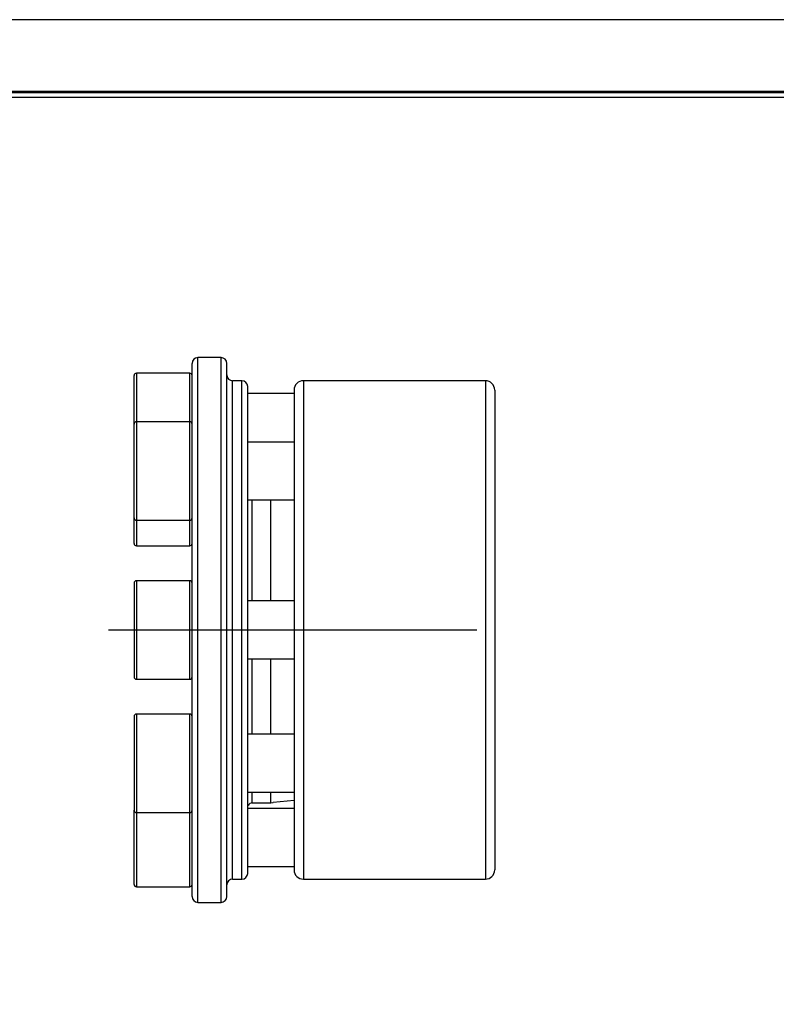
# Model space of a CAD drawing. Header units: millimetres. Extents: x 0 to 285, y 0 to 202.
# Tile 3 of 8: x 116 to 181, y 117 to 202. Entities that reach past the tile are written whole.
import ezdxf
from ezdxf.enums import TextEntityAlignment as Align

# ---------------------------------------------------------------- set-up
doc = ezdxf.new("R2010")
doc.units = ezdxf.units.MM
doc.linetypes.add('CENTER', pattern=[50.8, 31.75, -6.35, 6.35, -6.35])
for name, color, linetype in [('center', 1, 'CENTER'), ('L1', 7, 'CONTINUOUS'), ('OUTLINE', 7, 'CONTINUOUS')]:
    doc.layers.add(name, color=color, linetype=linetype)

# ---------------------------------------------------------------- blocks, each defined once
blk = doc.blocks.new('표제란')
at = {"layer": 'L1', "color": 0}
blk.add_line((297, 210), (0, 210), dxfattribs=at)
at = {"layer": 'L1', "const_width": 0.25}
blk.add_lwpolyline([(290.5, 6.5), (290.5, 203.5), (10, 203.5), (10, 6.5)], close=True, dxfattribs=at)
at = {"layer": 'L1'}
blk.add_lwpolyline([(290, 7), (290, 203), (10.5, 203), (10.5, 7)], close=True, dxfattribs=at)
for tag, p in [('필렛', (179.25, 10.9)), ('모따기', (179.25, 8.3))]:
    blk.add_attdef(tag, text='', height=1.15, dxfattribs=at).set_placement(p, align=Align.MIDDLE_LEFT)
at = {"layer": 'OUTLINE', "ltscale": 0.5}
for tag, p, height in [('도번', (251.181, 15.642), 2.5), ('SCALE', (253.781, 9.553), 1.2), ('DATE', (277.02, 9.511), 1.2)]:
    blk.add_attdef(tag, p, '', height=height, dxfattribs=at)

msp = doc.modelspace()

# ---------------------------------------------------------------- linework, layer by layer
at = {"layer": 'center'}
msp.add_line((123.2582, 149.1071), (159.182, 149.1071), dxfattribs=at)
at = {"layer": 'OUTLINE'}
for p, q in [((132.9592, 172.6071), (130.9592, 172.6071)), ((130.9592, 125.6071), (130.9592, 172.6071)), ((132.9592, 125.6071), (132.9592, 172.6071)), ((130.4592, 126.1071), (130.4592, 172.1071)), ((133.4592, 126.1071), (133.4592, 172.1071)), ((125.4592, 166.8693), (125.4592, 171.0571)), ((130.2592, 171.2571), (125.6592, 171.2571)), ((125.6592, 171.2571), (125.6592, 167.0693)), ((130.2592, 167.0693), (130.2592, 171.2571)), ((134.7592, 170.6071), (133.9592, 170.6071)), ((133.9592, 127.6071), (133.9592, 170.6071)), ((134.7592, 127.6071), (134.7592, 170.6071)), ((135.2592, 128.1071), (135.2592, 170.1071)), ((155.7592, 170.6071), (140.0592, 170.6071)), ((140.0592, 170.6071), (140.0592, 127.6071)), ((155.7592, 170.6071), (155.7592, 127.6071)), ((139.2592, 169.5071), (135.2592, 169.5071)), ((139.2592, 169.8071), (139.2592, 128.4071)), ((156.5592, 169.8071), (156.5592, 128.4071)), ((125.4592, 158.7693), (125.4592, 166.8693)), ((130.2592, 167.0693), (125.6592, 167.0693)), ((125.6592, 167.0693), (125.6592, 158.5693)), ((130.2592, 158.5693), (130.2592, 167.0693)), ((139.2592, 165.3193), (135.2592, 165.3193)), ((135.2592, 160.3193), (139.2592, 160.3193)), ((135.6592, 151.6071), (135.6592, 160.3193)), ((137.2592, 151.6071), (137.2592, 160.3193)), ((125.4592, 156.563), (125.4592, 158.7693)), ((125.6592, 158.5693), (130.2592, 158.5693)), ((125.6592, 158.5693), (125.6592, 156.363)), ((130.2592, 156.363), (130.2592, 158.5693)), ((125.6592, 156.363), (130.2592, 156.363)), ((125.4592, 153.1571), (125.4592, 145.0571)), ((130.2592, 153.3571), (125.6592, 153.3571)), ((125.6592, 153.3571), (125.6592, 144.8571)), ((130.2592, 144.8571), (130.2592, 153.3571)), ((139.2592, 151.6071), (135.2592, 151.6071)), ((135.2592, 146.6071), (139.2592, 146.6071)), ((135.6592, 140.1012), (135.6592, 146.6071)), ((137.2592, 140.1012), (137.2592, 146.6071)), ((125.6592, 144.8571), (130.2592, 144.8571)), ((125.4592, 141.6512), (125.4592, 133.5512)), ((130.2592, 141.8512), (125.6592, 141.8512)), ((125.6592, 141.8512), (125.6592, 133.3512)), ((130.2592, 133.3512), (130.2592, 141.8512)), ((139.2592, 140.1012), (135.2592, 140.1012)), ((135.2592, 135.1012), (139.2592, 135.1012)), ((135.6592, 134.1873), (135.6592, 135.1012)), ((137.2592, 134.1873), (137.2592, 135.1012)), ((137.4592, 134.2409), (139.2592, 134.4213)), ((137.4592, 134.2409), (137.4592, 134.2073)), ((125.4592, 131.2071), (125.4592, 133.5512)), ((139.2592, 133.7071), (135.2592, 133.7071)), ((135.6592, 134.1873), (137.2592, 134.1873)), ((137.2592, 134.1873), (137.4592, 134.2073)), ((125.6592, 133.3512), (130.2592, 133.3512)), ((125.6592, 133.3512), (125.6592, 131.2071)), ((130.2592, 131.2071), (130.2592, 133.3512)), ((125.4592, 127.1571), (125.4592, 131.2071)), ((125.6592, 131.2071), (125.6592, 126.9571)), ((130.2592, 126.9571), (130.2592, 131.2071)), ((135.2592, 128.7071), (139.2592, 128.7071)), ((133.9592, 127.6071), (134.7592, 127.6071)), ((140.0592, 127.6071), (155.7592, 127.6071)), ((125.6592, 126.9571), (130.2592, 126.9571)), ((130.9592, 125.6071), (132.9592, 125.6071))]:
    msp.add_line(p, q, dxfattribs=at)
for centre, radius, start, end in [((130.9592, 172.1071), 0.5, 90, 180), ((132.9592, 172.1071), 0.5, 0, 90), ((125.6592, 171.0571), 0.2, 90, 180), ((130.2592, 171.0571), 0.2, 0, 90), ((133.9592, 171.1071), 0.5, 180, 270), ((134.7592, 170.1071), 0.5, 0, 90), ((140.0592, 169.8071), 0.8, 90, 180), ((155.7592, 169.8071), 0.8, 0, 90), ((125.6592, 166.8693), 0.2, 90, 180), ((130.2592, 166.8693), 0.2, 0, 90), ((125.6592, 158.7693), 0.2, 180, 270), ((130.2592, 158.7693), 0.2, 270, 0), ((125.6592, 156.563), 0.2, 180, 270), ((130.2592, 156.563), 0.2, 270, 0), ((125.6592, 153.1571), 0.2, 90, 180), ((130.2592, 153.1571), 0.2, 0, 90), ((125.6592, 145.0571), 0.2, 180, 270), ((130.2592, 145.0571), 0.2, 270, 0), ((125.6592, 141.6512), 0.2, 90, 180), ((130.2592, 141.6512), 0.2, 0, 90), ((125.6592, 133.5512), 0.2, 180, 270), ((130.2592, 133.5512), 0.2, 270, 0), ((135.6592, 133.7873), 0.4, 90, 155.981593), ((140.0592, 128.4071), 0.8, 180, 270), ((155.7592, 128.4071), 0.8, 270, 360), ((133.9592, 127.1071), 0.5, 90, 180), ((134.7592, 128.1071), 0.5, 270, 0), ((125.6592, 127.1571), 0.2, 180, 270), ((130.2592, 127.1571), 0.2, 270, 0), ((130.9592, 126.1071), 0.5, 180, 270), ((132.9592, 126.1071), 0.5, 270, 0)]:
    msp.add_arc(centre, radius, start, end, dxfattribs=at)
msp.add_open_spline([(135.2639, 160.3193), (135.2622, 160.3077), (135.2603, 160.2945), (135.26, 160.2848), (135.26, 160.2837)], degree=3, knots=[0, 0, 0, 0, 0.8832268, 1, 1, 1, 1], dxfattribs=at)

# ---------------------------------------------------------------- block references
at = {"layer": 'OUTLINE', "xscale": 0.9607403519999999, "yscale": 0.9607403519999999, "zscale": 0.9607403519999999}
msp.add_blockref('표제란', (0, 0), dxfattribs=at)

doc.saveas('drawing.dxf')
